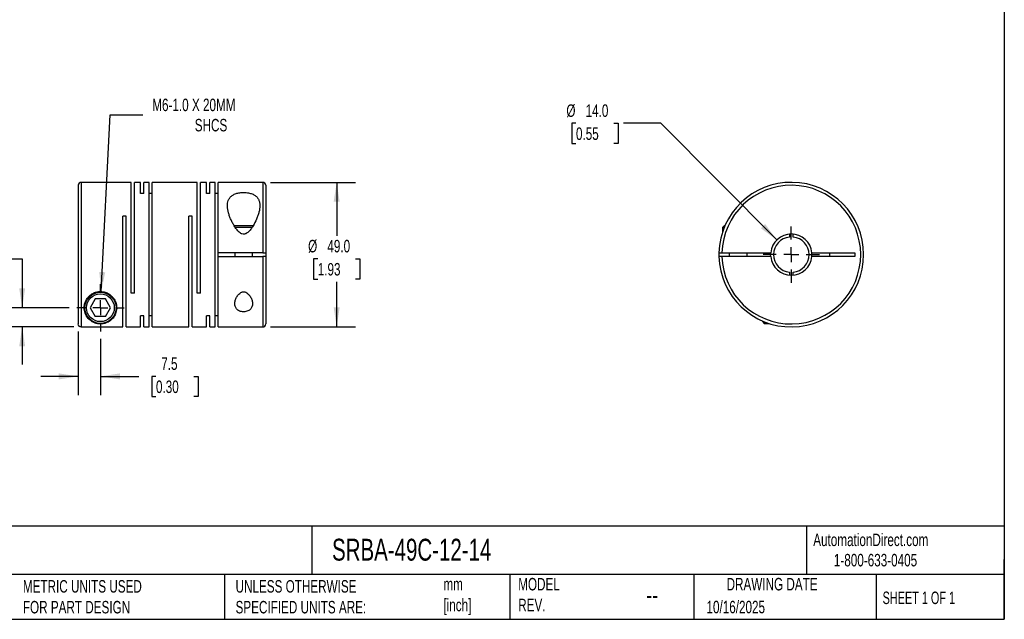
# Model space of a CAD drawing. Header units: millimetres. Extents: x 13 to 546, y 13 to 419.
# Tile 2 of 3: x 213 to 546, y 13 to 216. Entities that reach past the tile are written whole.
import ezdxf

# ---------------------------------------------------------------- set-up
doc = ezdxf.new("R2010")
doc.units = ezdxf.units.MM
doc.header["$LTSCALE"] = 2
doc.linetypes.add('SLD-Center', pattern=[19.05, 15.24, -1.27, 1.27, -1.27])
doc.linetypes.add('SLD-Solid', pattern=[0])
doc.layers.add('CENTER', color=40, linetype='SLD-Center')
doc.layers.add('DIMENSIONS', color=140, linetype='SLD-Solid', lineweight=25)
doc.layers.add('TEXT', color=140, linetype='SLD-Solid', lineweight=25)
doc.styles.add('SLDTEXTSTYLE0', font='TXT', dxfattribs={"width": 0.7})
doc.styles.add('SLDTEXTSTYLE1', font='TXT', dxfattribs={"width": 0.65})
doc.dimstyles.new('SLDDIMSTYLE0', dxfattribs={"dimtxt": 4.316016, "dimasz": 6.604, "dimexe": 0, "dimexo": 0.0625, "dimgap": 1.079004, "dimtad": 0, "dimtih": 1, "dimtoh": 1, "dimdec": 1, "dimrnd": 1e-09, "dimzin": 12, "dimdsep": 46, "dimtxsty": 'SLDTEXTSTYLE0', "dimsah": 1, "dimcen": 0, "dimadec": 0, "dimazin": 3, "dimtfac": 1, "dimtdec": 1, "dimtofl": 0, "dimtmove": 0, "dimatfit": 3, "dimfxl": 0, "dimfrac": 2, "dimtolj": 1, "dimtzin": 12, "dimarcsym": 0})
doc.dimstyles.new('SLDDIMSTYLE1', dxfattribs={"dimtxt": 4.316016, "dimasz": 6.604, "dimexe": 0, "dimexo": 0.0625, "dimgap": 1.079004, "dimtad": 0, "dimtih": 1, "dimtoh": 1, "dimdec": 1, "dimrnd": 1e-09, "dimzin": 4, "dimdsep": 46, "dimtxsty": 'SLDTEXTSTYLE0', "dimsah": 1, "dimcen": 0.09, "dimadec": 0, "dimazin": 1, "dimtfac": 1, "dimtdec": 1, "dimtofl": 0, "dimtmove": 0, "dimatfit": 3, "dimfxl": 0, "dimfrac": 2, "dimtolj": 1, "dimtzin": 12, "dimarcsym": 0})
doc.dimstyles.new('SLDDIMSTYLE2', dxfattribs={"dimtxt": 4.316016, "dimasz": 6.604, "dimexe": 0, "dimexo": 0.0625, "dimgap": 1.079004, "dimtad": 0, "dimtih": 1, "dimtoh": 1, "dimdec": 1, "dimrnd": 1e-09, "dimzin": 12, "dimdsep": 46, "dimtxsty": 'SLDTEXTSTYLE0', "dimsah": 1, "dimcen": 0.09, "dimadec": 0, "dimazin": 3, "dimtfac": 1, "dimtdec": 1, "dimtmove": 0, "dimatfit": 0, "dimfxl": 0, "dimfrac": 2, "dimtolj": 1, "dimtzin": 12, "dimarcsym": 0})
doc.dimstyles.new('SLDDIMSTYLE3', dxfattribs={"dimtxt": 4.316016, "dimasz": 6.604, "dimexe": 0, "dimexo": 0.0625, "dimgap": 1.079004, "dimtad": 0, "dimtih": 1, "dimtoh": 1, "dimdec": 1, "dimrnd": 1e-09, "dimzin": 4, "dimdsep": 46, "dimtxsty": 'SLDTEXTSTYLE0', "dimsah": 1, "dimcen": 0, "dimadec": 0, "dimazin": 1, "dimtfac": 1, "dimtdec": 1, "dimtofl": 0, "dimtmove": 0, "dimatfit": 3, "dimfxl": 0, "dimfrac": 2, "dimtolj": 1, "dimtzin": 12, "dimarcsym": 0})

# ---------------------------------------------------------------- blocks, each defined once
blk = doc.blocks.new('_D')
at = {"layer": 'DIMENSIONS'}
for p, q in [((240.25, 123.77), (243.25, 183.68)), ((243.25, 183.68), (254.36, 183.68))]:
    blk.add_line(p, q, dxfattribs=at)
blk.add_solid([(240.25, 123.77), (241.6, 130.32), (239.57, 130.42)], dxfattribs=at)
at = {"layer": 'DIMENSIONS', "attachment_point": 1, "style": 'SLDTEXTSTYLE0'}
for s, insert, char_height in [('M6-1.0 X 20MM', (257.53, 189.14), 4.2333), ('SHCS', (271.92, 182.28), 4.233)]:
    blk.add_mtext(s, dxfattribs=dict(at, insert=insert, char_height=char_height))
blk = doc.blocks.new('_D_1')
at = {"layer": 'DIMENSIONS'}
for p, q in [((297.52, 160.78), (326.34, 160.78)), ((319.99, 160.78), (319.99, 142.68)), ((313.57, 134.85), (312.12, 134.85)), ((312.12, 134.85), (312.12, 127.99)), ((326.4, 134.85), (327.85, 134.85)), ((327.85, 134.85), (327.85, 127.99)), ((312.12, 127.99), (313.57, 127.99)), ((319.99, 111.78), (319.99, 127.03)), ((327.85, 127.99), (326.4, 127.99)), ((297.52, 111.78), (326.34, 111.78))]:
    blk.add_line(p, q, dxfattribs=at)
for points in [[(319.99, 160.78), (318.97, 154.18), (321, 154.18)], [(319.99, 111.78), (321, 118.38), (318.97, 118.38)]]:
    blk.add_solid(points, dxfattribs=at)
at = {"layer": 'DIMENSIONS', "char_height": 4.233, "attachment_point": 1, "style": 'SLDTEXTSTYLE0'}
for s, insert in [('%%c', (310.31, 141.28)), ('49.0', (316.83, 141.28)), ('1.93', (313.57, 133.45))]:
    blk.add_mtext(s, dxfattribs=dict(at, insert=insert))
blk = doc.blocks.new('_D_2')
at = {"layer": 'DIMENSIONS'}
for p, q in [((232.48, 110.25), (232.48, 88.67)), ((239.98, 107.7), (239.98, 88.67)), ((232.48, 95.02), (219.78, 95.02)), ((239.98, 95.02), (252.93, 95.02)), ((258.78, 95.02), (257.33, 95.02)), ((257.33, 95.02), (257.33, 88.16)), ((271.61, 95.02), (273.05, 95.02)), ((273.05, 95.02), (273.05, 88.16)), ((257.33, 88.16), (258.78, 88.16)), ((273.05, 88.16), (271.61, 88.16))]:
    blk.add_line(p, q, dxfattribs=at)
for points in [[(232.48, 95.02), (225.87, 96.04), (225.87, 94)], [(239.98, 95.02), (246.58, 94), (246.58, 96.04)]]:
    blk.add_solid(points, dxfattribs=at)
at = {"layer": 'DIMENSIONS', "char_height": 4.233, "attachment_point": 1, "style": 'SLDTEXTSTYLE0'}
for s, insert in [('7.5', (260.57, 101.44)), ('0.30', (258.78, 93.62))]:
    blk.add_mtext(s, dxfattribs=dict(at, insert=insert))
blk = doc.blocks.new('_D_3')
at = {"layer": 'DIMENSIONS'}
for p, q in [((180.16, 134.85), (178.72, 134.85)), ((178.72, 134.85), (178.72, 127.99)), ((192.99, 134.85), (194.44, 134.85)), ((194.44, 134.85), (194.44, 127.99)), ((200.77, 134.85), (213.47, 134.85)), ((213.47, 134.85), (213.47, 118.28)), ((178.72, 127.99), (180.16, 127.99)), ((194.44, 127.99), (192.99, 127.99)), ((229.4, 118.28), (207.12, 118.28)), ((230.94, 111.79), (207.12, 111.79)), ((213.47, 111.79), (213.47, 99.09))]:
    blk.add_line(p, q, dxfattribs=at)
for points in [[(213.47, 118.28), (214.49, 124.88), (212.46, 124.88)], [(213.47, 111.79), (212.46, 105.19), (214.49, 105.19)]]:
    blk.add_solid(points, dxfattribs=at)
at = {"layer": 'DIMENSIONS', "char_height": 4.233, "attachment_point": 1, "style": 'SLDTEXTSTYLE0'}
for s, insert in [('6.5', (181.96, 141.28)), ('0.26', (180.16, 133.45))]:
    blk.add_mtext(s, dxfattribs=dict(at, insert=insert))
blk = doc.blocks.new('SW_CENTERMARKSYMBOL_0')
at = {"layer": 'CENTER', "color": 0}
for p, q in [((0, 5.08), (0, 8.04)), ((-5.08, 0), (-8.04, 0)), ((0, 0), (-2.54, 0)), ((0, 0), (0, 2.54)), ((0, 0), (0, -2.54)), ((0, 0), (2.54, 0)), ((5.08, 0), (8.04, 0)), ((0, -5.08), (0, -8.04))]:
    blk.add_line(p, q, dxfattribs=at)
blk = doc.blocks.new('_D_4')
at = {"layer": 'DIMENSIONS'}
for p, q in [((401.03, 180.78), (399.59, 180.78)), ((399.59, 180.78), (399.59, 173.92)), ((413.86, 180.78), (415.31, 180.78)), ((415.31, 180.78), (415.31, 173.92)), ((429.82, 180.78), (417.12, 180.78)), ((469.03, 141.25), (429.82, 180.78)), ((399.59, 173.92), (401.03, 173.92)), ((415.31, 173.92), (413.86, 173.92))]:
    blk.add_line(p, q, dxfattribs=at)
blk.add_solid([(469.03, 141.25), (465.1, 146.65), (463.66, 145.22)], dxfattribs=at)
at = {"layer": 'DIMENSIONS', "char_height": 4.233, "attachment_point": 1, "style": 'SLDTEXTSTYLE0'}
for s, insert in [('%%c', (397.78, 187.2)), ('14.0', (404.29, 187.2)), ('0.55', (401.03, 179.38))]:
    blk.add_mtext(s, dxfattribs=dict(at, insert=insert))
blk = doc.blocks.new('SW_CENTERMARKSYMBOL_1')
at = {"layer": 'CENTER', "color": 0}
for p, q in [((0, 5.08), (0, 9.54)), ((-5.08, 0), (-9.54, 0)), ((0, 0), (-2.54, 0)), ((0, 0), (0, 2.54)), ((0, 0), (0, -2.54)), ((0, 0), (2.54, 0)), ((5.08, 0), (9.54, 0)), ((0, -5.08), (0, -9.54))]:
    blk.add_line(p, q, dxfattribs=at)

msp = doc.modelspace()

# ---------------------------------------------------------------- linework, layer by layer
for p, q in [((250.43, 160.78), (233.48, 160.78)), ((233.48, 160.78), (233.48, 111.79)), ((250.43, 123.28), (250.43, 160.78)), ((253.58, 160.78), (251.53, 160.78)), ((251.53, 123.28), (251.53, 160.78)), ((253.58, 157.05), (253.58, 160.78)), ((256.43, 160.78), (254.68, 160.78)), ((254.68, 157.05), (254.68, 160.78)), ((256.43, 111.78), (256.43, 160.78)), ((272.78, 160.78), (257.53, 160.78)), ((257.53, 111.78), (257.53, 160.78)), ((272.78, 123.28), (272.78, 160.78)), ((275.93, 160.78), (273.88, 160.78)), ((273.88, 123.28), (273.88, 160.78)), ((275.93, 157.05), (275.93, 160.78)), ((278.78, 160.78), (277.03, 160.78)), ((277.03, 157.05), (277.03, 160.78)), ((278.78, 111.78), (278.78, 160.78)), ((294.98, 160.78), (279.88, 160.78)), ((279.88, 136.93), (279.88, 160.78)), ((294.98, 160.78), (294.98, 136.93)), ((232.48, 159.78), (232.48, 112.79)), ((254.68, 157.05), (253.58, 157.05)), ((257.53, 157.05), (256.43, 157.05)), ((277.03, 157.05), (275.93, 157.05)), ((279.88, 157.05), (278.78, 157.05)), ((295.98, 159.78), (295.98, 136.93)), ((248.68, 149.28), (247.58, 149.28)), ((247.58, 111.79), (247.58, 149.28)), ((248.68, 111.78), (248.68, 149.28)), ((271.03, 149.28), (269.93, 149.28)), ((269.93, 111.78), (269.93, 149.28)), ((271.03, 111.78), (271.03, 149.28)), ((291.7, 146.08), (285.26, 146.08)), ((291.33, 145.48), (285.62, 145.48)), ((451.26, 146.08), (450.66, 145.48)), ((450.66, 145.48), (450.66, 143.85)), ((451.25, 145.48), (450.66, 145.48)), ((451.5, 146.08), (451.26, 146.08)), ((473.31, 143.25), (473.31, 142.25)), ((474.61, 142.25), (474.61, 143.25)), ((294.98, 136.93), (279.88, 136.93)), ((279.88, 135.63), (279.88, 136.93)), ((285.48, 136.93), (285.48, 135.63)), ((291.48, 135.63), (291.48, 136.93)), ((295.98, 136.93), (295.98, 135.63)), ((450.47, 136.93), (466.99, 136.93)), ((452.96, 136.93), (452.96, 135.63)), ((458.96, 135.63), (458.96, 136.93)), ((466.96, 136.28), (466.99, 136.93)), ((480.93, 136.93), (495.46, 136.93)), ((486.96, 135.63), (486.96, 136.93)), ((495.46, 136.93), (495.46, 135.63)), ((279.88, 111.78), (279.88, 135.63)), ((279.88, 135.63), (294.98, 135.63)), ((294.98, 135.63), (294.98, 111.78)), ((295.98, 135.63), (295.98, 112.78)), ((466.99, 135.63), (450.47, 135.63)), ((466.99, 135.63), (466.96, 136.28)), ((495.46, 135.63), (480.93, 135.63)), ((473.31, 130.32), (473.31, 129.31)), ((474.61, 129.31), (474.61, 130.32)), ((238.24, 121.28), (236.51, 118.28)), ((241.71, 121.28), (238.24, 121.28)), ((243.44, 118.28), (241.71, 121.28)), ((251.53, 123.28), (250.43, 123.28)), ((273.88, 123.28), (272.78, 123.28)), ((236.51, 118.28), (238.24, 115.28)), ((241.71, 115.28), (243.44, 118.28)), ((241.71, 115.28), (238.24, 115.28)), ((254.68, 115.51), (253.58, 115.51)), ((253.58, 111.78), (253.58, 115.51)), ((254.68, 111.78), (254.68, 115.51)), ((257.53, 115.51), (256.43, 115.51)), ((277.03, 115.51), (275.93, 115.51)), ((275.93, 111.78), (275.93, 115.51)), ((277.03, 111.78), (277.03, 115.51)), ((279.88, 115.51), (278.78, 115.51)), ((464.16, 113.83), (464.16, 113.58)), ((464.16, 113.58), (464.76, 112.98)), ((464.76, 113.57), (464.76, 112.98)), ((233.48, 111.79), (247.58, 111.79)), ((248.68, 111.78), (253.58, 111.78)), ((254.68, 111.78), (256.43, 111.78)), ((257.53, 111.78), (269.93, 111.78)), ((271.03, 111.78), (275.93, 111.78)), ((277.03, 111.78), (278.78, 111.78)), ((279.88, 111.78), (294.98, 111.78)), ((464.76, 112.98), (466.38, 112.98))]:
    msp.add_line(p, q)
for radius in [5.3, 4.7]:
    msp.add_circle((239.98, 118.28), radius)
for centre, radius, start, end in [((233.48, 159.78), 1, 90, 180), ((294.98, 159.78), 1, 0, 90), ((473.96, 136.28), 24.5, 181.5203, 178.4797), ((473.96, 136.28), 23.5, 181.585, 178.415), ((473.96, 136.28), 7, 5.328, 174.672), ((473.96, 136.28), 6, 96.2192, 263.7808), ((473.96, 136.28), 6, 276.2192, 83.7808), ((473.96, 136.28), 24.5, 178.4797, 181.5203), ((473.96, 136.28), 7, 354.672, 5.328), ((473.96, 136.28), 7, 185.328, 354.672), ((294.98, 112.78), 1, 270, 0)]:
    msp.add_arc(centre, radius, start, end)
for points, knots in [([(293.98, 152.9), (293.98, 153.26), (293.95, 153.61), (293.82, 154.27), (293.72, 154.59), (293.43, 155.19), (293.25, 155.47), (292.78, 156), (292.5, 156.23), (292.02, 156.54), (291.84, 156.63), (291.47, 156.81), (291.27, 156.88), (290.86, 157.02), (290.65, 157.08), (290.2, 157.19), (289.97, 157.23), (289.28, 157.33), (288.78, 157.36), (288.06, 157.35), (287.82, 157.33), (287.34, 157.28), (287.1, 157.25), (286.65, 157.17), (286.43, 157.12), (286, 157), (285.79, 156.93), (285.2, 156.69), (284.86, 156.5), (284.4, 156.18), (284.26, 156.06), (284, 155.81), (283.89, 155.68), (283.68, 155.42), (283.59, 155.28), (283.42, 154.98), (283.35, 154.83), (283.16, 154.37), (283.08, 154.04), (282.98, 153.37), (282.97, 153.02), (283.01, 151.94), (283.14, 151.19), (283.46, 150.04), (283.59, 149.65), (283.87, 148.87), (284.03, 148.48), (284.38, 147.7), (284.57, 147.31), (284.99, 146.52), (285.21, 146.13), (285.7, 145.36), (285.97, 144.99), (286.41, 144.45), (286.56, 144.27), (286.9, 143.94), (287.08, 143.78), (287.37, 143.58), (287.47, 143.51), (287.69, 143.4), (287.8, 143.35), (288.14, 143.23), (288.39, 143.19), (288.75, 143.23), (288.88, 143.25), (289.11, 143.33), (289.22, 143.37), (289.54, 143.54), (289.74, 143.68), (290.28, 144.14), (290.6, 144.49), (291.16, 145.23), (291.42, 145.62), (292.13, 146.78), (292.52, 147.56), (293.03, 148.74), (293.18, 149.13), (293.45, 149.91), (293.57, 150.3), (293.86, 151.45), (293.98, 152.19), (293.98, 152.9)], [0, 0, 0, 0, 0.03125, 0.03125, 0.0625, 0.0625, 0.09375, 0.09375, 0.125, 0.125, 0.140625, 0.140625, 0.15625, 0.15625, 0.171875, 0.171875, 0.1875, 0.1875, 0.21875, 0.21875, 0.234375, 0.234375, 0.25, 0.25, 0.265625, 0.265625, 0.28125, 0.28125, 0.3125, 0.3125, 0.328125, 0.328125, 0.34375, 0.34375, 0.359375, 0.359375, 0.375, 0.375, 0.40625, 0.40625, 0.4375, 0.4375, 0.5, 0.5, 0.53125, 0.53125, 0.5625, 0.5625, 0.59375, 0.59375, 0.625, 0.625, 0.65625, 0.65625, 0.671875, 0.671875, 0.6875, 0.6875, 0.695313, 0.695313, 0.703125, 0.703125, 0.71875, 0.71875, 0.726563, 0.726563, 0.734375, 0.734375, 0.75, 0.75, 0.78125, 0.78125, 0.8125, 0.8125, 0.875, 0.875, 0.90625, 0.90625, 0.9375, 0.9375, 1, 1, 1, 1]), ([(294.98, 136.93), (295.11, 136.93), (295.24, 136.93), (295.48, 136.93), (295.59, 136.93), (295.87, 136.93), (295.98, 136.93), (295.98, 136.93)], [0, 0, 0, 0, 0.25, 0.25, 0.5, 0.5, 1, 1, 1, 1]), ([(449.47, 136.93), (449.47, 136.93), (449.49, 136.93), (449.59, 136.93), (449.67, 136.93), (449.94, 136.93), (450.2, 136.93), (450.47, 136.93)], [0, 0, 0, 0, 0.25, 0.25, 0.5, 0.5, 1, 1, 1, 1]), ([(295.98, 135.63), (295.98, 135.63), (295.95, 135.63), (295.85, 135.63), (295.78, 135.63), (295.5, 135.63), (295.24, 135.63), (294.98, 135.63)], [0, 0, 0, 0, 0.25, 0.25, 0.5, 0.5, 1, 1, 1, 1]), ([(450.47, 135.63), (450.34, 135.63), (450.21, 135.63), (449.96, 135.63), (449.85, 135.63), (449.58, 135.63), (449.47, 135.63), (449.47, 135.63)], [0, 0, 0, 0, 0.25, 0.25, 0.5, 0.5, 1, 1, 1, 1]), ([(234.48, 118.28), (234.48, 117.95), (234.51, 117.64), (234.61, 117.03), (234.69, 116.74), (234.88, 116.19), (235, 115.93), (235.27, 115.43), (235.42, 115.19), (235.92, 114.52), (236.32, 114.14), (237.02, 113.63), (237.27, 113.48), (237.7, 113.27), (237.84, 113.21), (238.16, 113.09), (238.32, 113.03), (238.68, 112.93), (238.88, 112.89), (239.2, 112.84), (239.31, 112.82), (239.54, 112.8), (239.66, 112.79), (240.02, 112.78), (240.27, 112.78), (240.73, 112.83), (240.95, 112.86), (241.34, 112.95), (241.52, 113), (241.86, 113.11), (242.02, 113.17), (242.46, 113.36), (242.73, 113.51), (243.23, 113.83), (243.45, 114.01), (243.87, 114.38), (244.06, 114.59), (244.59, 115.23), (244.88, 115.73), (245.31, 116.81), (245.44, 117.4), (245.49, 118.38), (245.47, 118.71), (245.37, 119.39), (245.29, 119.74), (245.05, 120.45), (244.88, 120.8), (244.46, 121.49), (244.2, 121.83), (243.75, 122.29), (243.59, 122.44), (243.23, 122.72), (243.05, 122.85), (242.66, 123.09), (242.45, 123.2), (242.02, 123.39), (241.79, 123.48), (241.34, 123.62), (241.1, 123.67), (240.63, 123.75), (240.38, 123.77), (239.65, 123.79), (239.17, 123.74), (238.23, 123.52), (237.79, 123.35), (237.17, 123.02), (236.98, 122.9), (236.61, 122.63), (236.43, 122.49), (235.95, 122.05), (235.67, 121.72), (235.2, 121.05), (235.02, 120.7), (234.74, 119.99), (234.64, 119.64), (234.51, 118.95), (234.48, 118.61), (234.48, 118.28)], [0, 0, 0, 0, 0.03125, 0.03125, 0.0625, 0.0625, 0.09375, 0.09375, 0.125, 0.125, 0.1875, 0.1875, 0.21875, 0.21875, 0.234375, 0.234375, 0.25, 0.25, 0.265625, 0.265625, 0.273437, 0.273437, 0.28125, 0.28125, 0.296875, 0.296875, 0.3125, 0.3125, 0.328125, 0.328125, 0.34375, 0.34375, 0.375, 0.375, 0.40625, 0.40625, 0.4375, 0.4375, 0.5, 0.5, 0.5625, 0.5625, 0.59375, 0.59375, 0.625, 0.625, 0.65625, 0.65625, 0.6875, 0.6875, 0.703125, 0.703125, 0.71875, 0.71875, 0.734375, 0.734375, 0.75, 0.75, 0.765625, 0.765625, 0.78125, 0.78125, 0.8125, 0.8125, 0.84375, 0.84375, 0.859375, 0.859375, 0.875, 0.875, 0.90625, 0.90625, 0.9375, 0.9375, 0.96875, 0.96875, 1, 1, 1, 1]), ([(291.48, 119.66), (291.48, 119.84), (291.46, 120.03), (291.41, 120.4), (291.37, 120.59), (291.21, 121.16), (291.06, 121.53), (290.75, 122.08), (290.63, 122.26), (290.37, 122.61), (290.23, 122.78), (289.9, 123.09), (289.72, 123.24), (289.31, 123.48), (289.08, 123.58), (288.71, 123.65), (288.59, 123.66), (288.34, 123.66), (288.21, 123.65), (287.97, 123.59), (287.85, 123.56), (287.63, 123.46), (287.52, 123.41), (287.22, 123.22), (287.04, 123.08), (286.71, 122.76), (286.56, 122.59), (286.3, 122.24), (286.19, 122.06), (285.99, 121.69), (285.9, 121.5), (285.75, 121.13), (285.68, 120.94), (285.58, 120.57), (285.54, 120.38), (285.46, 119.82), (285.46, 119.46), (285.59, 118.75), (285.71, 118.42), (286.02, 117.96), (286.14, 117.81), (286.43, 117.55), (286.6, 117.43), (286.98, 117.22), (287.18, 117.13), (287.64, 116.99), (287.88, 116.95), (288.37, 116.9), (288.62, 116.9), (289.12, 116.95), (289.35, 117), (289.8, 117.14), (290.01, 117.23), (290.38, 117.44), (290.54, 117.57), (290.83, 117.83), (290.95, 117.98), (291.15, 118.28), (291.23, 118.44), (291.42, 118.94), (291.48, 119.29), (291.48, 119.66)], [0, 0, 0, 0, 0.03125, 0.03125, 0.0625, 0.0625, 0.125, 0.125, 0.15625, 0.15625, 0.1875, 0.1875, 0.21875, 0.21875, 0.25, 0.25, 0.265625, 0.265625, 0.28125, 0.28125, 0.296875, 0.296875, 0.3125, 0.3125, 0.34375, 0.34375, 0.375, 0.375, 0.40625, 0.40625, 0.4375, 0.4375, 0.46875, 0.46875, 0.5, 0.5, 0.5625, 0.5625, 0.625, 0.625, 0.65625, 0.65625, 0.6875, 0.6875, 0.71875, 0.71875, 0.75, 0.75, 0.78125, 0.78125, 0.8125, 0.8125, 0.84375, 0.84375, 0.875, 0.875, 0.90625, 0.90625, 0.9375, 0.9375, 1, 1, 1, 1]), ([(233.48, 111.79), (233.34, 111.79), (233.22, 111.82), (232.97, 111.92), (232.86, 111.99), (232.59, 112.27), (232.48, 112.53), (232.48, 112.79)], [0, 0, 0, 0, 0.25, 0.25, 0.5, 0.5, 1, 1, 1, 1])]:
    msp.add_open_spline(points, degree=3, knots=knots)
at = {"layer": 'TEXT'}
for p, q in [((546.1, 419.1), (546.1, 12.7)), ((546.1, 44.25), (12.7, 44.25)), ((311.52, 44.25), (311.52, 27.94)), ((479.15, 44.25), (479.15, 27.94)), ((546.1, 12.7), (546.1, 33.02)), ((546.1, 27.94), (12.7, 27.94)), ((282, 27.94), (282, 12.7)), ((378.6, 27.94), (378.6, 12.7)), ((440.93, 27.94), (440.93, 12.7)), ((502.7, 27.94), (502.7, 12.7)), ((12.7, 12.7), (546.1, 12.7))]:
    msp.add_line(p, q, dxfattribs=at)

# ---------------------------------------------------------------- block references
at = {"layer": 'CENTER'}
for name, p in [('SW_CENTERMARKSYMBOL_1', (473.96, 136.28)), ('SW_CENTERMARKSYMBOL_0', (239.98, 118.28))]:
    msp.add_blockref(name, p, dxfattribs=at)

# ---------------------------------------------------------------- texts
at = {"layer": 'TEXT'}
for s, insert, char_height, attachment_point, style in [('SRBA-49C-12-14', (318.42, 40), 7.4083, 1, 'SLDTEXTSTYLE0'), ('AutomationDirect.com', (481.39, 41.75), 4.2333, 1, 'SLDTEXTSTYLE0'), ('1-800-633-0405', (488.38, 34.87), 4.2333, 1, 'SLDTEXTSTYLE0'), ('MODEL ^JREV.', (381.47, 26.73), 4.2333, 1, 'SLDTEXTSTYLE0'), ('DRAWING DATE', (467.45, 26.73), 4.2333, 2, 'SLDTEXTSTYLE0'), ('METRIC UNITS USED ^JFOR PART DESIGN', (213.71, 25.99), 4.2333, 1, 'SLDTEXTSTYLE0'), ('UNLESS OTHERWISE ^JSPECIFIED UNITS ARE:', (285.74, 25.99), 4.2333, 1, 'SLDTEXTSTYLE0'), ('mm^J[inch]', (356.13, 26.72), 4.233, 1, 'SLDTEXTSTYLE0'), ('--', (424.86, 24.15), 6.35, 1, 'SLDTEXTSTYLE0'), ('SHEET 1 OF 1', (504.88, 22.1), 4.2333, 1, 'SLDTEXTSTYLE1'), ('10/16/2025', (445.23, 18.98), 4.233, 1, 'SLDTEXTSTYLE0')]:
    msp.add_mtext(s, dxfattribs=dict(at, insert=insert, char_height=char_height, attachment_point=attachment_point, style=style))

# ---------------------------------------------------------------- dimensions: what is measured, and where the dimension line sits
at = {"layer": 'DIMENSIONS'}
dim = msp.add_diameter_dim_2p(p1=(239.7, 112.79), p2=(240.25, 123.77), text='M6-1.0 X 20MM\\PSHCS', dimstyle='SLDDIMSTYLE0', override={"dimpost": '<>'}, dxfattribs=at)
dim.commit()
dim.dimension.update_dxf_attribs({"geometry": '_D', "text_midpoint": (279.87, 183.68), "dimtype": 163})
dim = msp.add_diameter_dim_2p(p1=(478.89, 131.31), p2=(469.03, 141.25), dimstyle='SLDDIMSTYLE3', dxfattribs=at)
dim.commit()
dim.dimension.update_dxf_attribs({"geometry": '_D_4', "text_midpoint": (407.45, 180.78), "dimtype": 163})
dim = msp.add_linear_dim(base=(319.99, 111.78), p1=(294.98, 160.78), p2=(294.98, 111.78), angle=90, text='%%c<>', dimstyle='SLDDIMSTYLE1', dxfattribs=at)
dim.commit()
dim.dimension.update_dxf_attribs({"geometry": '_D_1', "text_midpoint": (319.99, 134.85), "dimtype": 160})
dim = msp.add_linear_dim(base=(213.47, 118.28), p1=(233.48, 111.79), p2=(231.94, 118.28), angle=90, dimstyle='SLDDIMSTYLE2', dxfattribs=at)
dim.commit()
dim.dimension.update_dxf_attribs({"geometry": '_D_3', "text_midpoint": (213.47, 134.85), "dimtype": 160})
dim = msp.add_linear_dim(base=(239.98, 95.02), p1=(232.48, 112.79), p2=(239.98, 110.24), dimstyle='SLDDIMSTYLE2', dxfattribs=at)
dim.commit()
dim.dimension.update_dxf_attribs({"geometry": '_D_2', "text_midpoint": (265.19, 95.02), "dimtype": 160})

doc.saveas('drawing.dxf')
